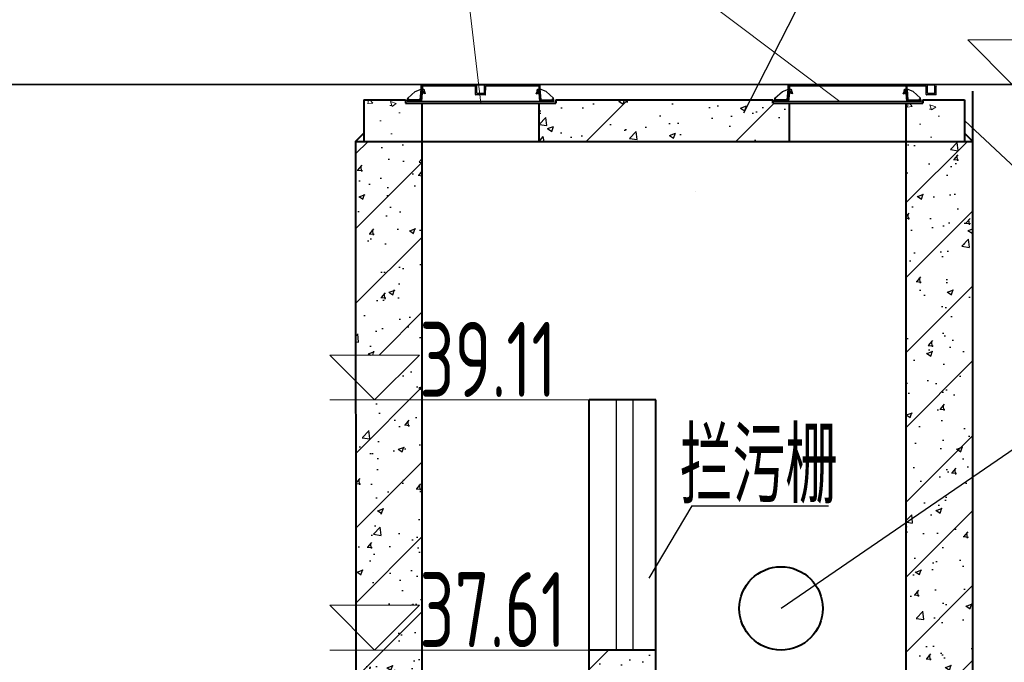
# Model space of a CAD drawing. Header units: millimetres. Extents: x 65530 to 130460, y -103607 to -18875.
# Tile 54 of 73: x 91423 to 92013, y -45944 to -45558. Entities that reach past the tile are written whole.
import ezdxf

# ---------------------------------------------------------------- set-up
doc = ezdxf.new("R2010")
doc.units = ezdxf.units.MM
doc.header["$LTSCALE"] = 0.5
doc.linetypes.add('ACAD_ISO02W100', pattern=[15, 12, -3])
for name, color, linetype, lineweight in [('LAYER3', 7, 'Continuous', 50), ('标注线', 4, 'Continuous', 13), ('粗线', 1, 'Continuous', 40), ('细实线', 7, 'Continuous', 25), ('细线', 3, 'Continuous', 25), ('虚线', 3, 'Continuous', 20)]:
    doc.layers.add(name, color=color, linetype=linetype, lineweight=lineweight)
doc.styles.add('HzTxt', font='tssdeng.shx', dxfattribs={"width": 0.7, "bigfont": 'hztxt.shx'})
pattern_1 = [(45.00000000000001, (93164.62691457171, -45637.1244711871), (0.2245064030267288, -0.2245064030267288), [])]
pattern_2 = [(135, (90674.24655227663, -45637.09764838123), (-0.2245064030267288, -0.2245064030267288), [])]
pattern_3 = [(45.00000000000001, (92944.62571857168, -45637.1244711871), (0.2245064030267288, -0.2245064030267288), [])]
pattern_4 = [(135, (90454.24535627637, -45637.09764838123), (-0.2245064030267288, -0.2245064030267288), [])]
pattern_5 = [(45, (0, 0), (-22.45064030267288, 22.45064030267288), [])]
pattern_6 = [(49.99999999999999, (0, 0), (36.4369337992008, -3.187817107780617), [3.81, -41.91]), (355, (0, 0), (-7.048565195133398, 38.211328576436), [3.048, -33.528]), (100.451, (3.0364, -0.26565), (29.38850033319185, 35.02333756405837), [3.238, -35.618]), (46.18420000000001, (0, 10.16), (54.21580817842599, -8.40846558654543), [5.715, -62.865]), (96.6356, (4.517980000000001, 9.4593), (47.48084689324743, 49.48511117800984), [4.857, -53.427]), (351.1840000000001, (0, 10.16), (47.48092116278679, 49.48502357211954), [4.572, -50.292]), (21, (5.08, 7.620000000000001), (30.32297596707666, -20.4531037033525), [3.81, -41.91]), (326.0000000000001, (5.08, 7.620000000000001), (12.36040566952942, 36.83759322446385), [3.048, -33.528]), (71.4514, (7.6069, 5.91558), (42.6832981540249, 16.38457154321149), [3.238, -35.618]), (37.50000000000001, (0, 0), (0.6177206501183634, 16.91100777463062), [0, -33.1216, 0, -34.036, 0, -33.655]), (7.499999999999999, (0, 0), (13.36393250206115, 20.0361149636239), [0, -19.4056, 0, -32.3596, 0, -12.827]), (327.5, (-11.3284, 0), (27.11811903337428, -1.145748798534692), [0, -12.7, 0, -39.624, 0, -52.578]), (317.5, (-16.4084, 0), (29.62583627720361, 5.085298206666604), [0, -16.51, 0, -26.3144, 0, -37.338])]

msp = doc.modelspace()

# ---------------------------------------------------------------- hatches: boundary and pattern name
h = msp.add_hatch()
h.set_pattern_fill('ANSI31', color=4, scale=20, style=0)
h.set_pattern_definition([(45, (-493028.4871681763, -3826136.302181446), (-44.90128060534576, 44.90128060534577), [])])
h.paths.add_polyline_path([(91884.43685547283, -45608.27345088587), (91874.43685547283, -45608.27345088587), (91874.43685547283, -45606.27345088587), (91744.43565947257, -45606.27345088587), (91744.43565947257, -45608.27345088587), (91734.43565947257, -45608.27345088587), (91734.43565947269, -45631.27358088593), (91884.43685547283, -45631.27358088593)])
h = msp.add_hatch()
h.set_pattern_fill('AR-CONC', color=4, scale=0.2, style=0)
h.set_pattern_definition([(49.99999999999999, (91734.43565947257, -45631.27358088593), (36.4369337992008, -3.187817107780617), [3.81, -41.91]), (355, (91734.43565947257, -45631.27358088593), (-7.048565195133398, 38.211328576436), [3.048, -33.528]), (100.451, (91737.47205947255, -45631.53923088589), (29.38850033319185, 35.02333756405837), [3.238, -35.618]), (46.18420000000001, (91734.43565947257, -45621.11358088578), (54.21580817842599, -8.40846558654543), [5.715, -62.865]), (96.6356, (91738.95363947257, -45621.81428088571), (47.48084689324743, 49.48511117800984), [4.857, -53.427]), (351.1840000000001, (91734.43565947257, -45621.11358088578), (47.48092116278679, 49.48502357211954), [4.572, -50.292]), (21, (91739.51565947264, -45623.65358088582), (30.32297596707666, -20.4531037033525), [3.81, -41.91]), (326.0000000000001, (91739.51565947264, -45623.65358088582), (12.36040566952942, 36.83759322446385), [3.048, -33.528]), (71.4514, (91742.04255947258, -45625.35800088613), (42.6832981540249, 16.38457154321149), [3.238, -35.618]), (37.50000000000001, (91734.43565947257, -45631.27358088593), (0.6177206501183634, 16.91100777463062), [0, -33.1216, 0, -34.036, 0, -33.655]), (7.499999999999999, (91734.43565947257, -45631.27358088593), (13.36393250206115, 20.0361149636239), [0, -19.4056, 0, -32.3596, 0, -12.827]), (327.5, (91723.10725947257, -45631.27358088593), (27.11811903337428, -1.145748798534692), [0, -12.7, 0, -39.624, 0, -52.578]), (317.5, (91718.0272594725, -45631.27358088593), (29.62583627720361, 5.085298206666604), [0, -16.51, 0, -26.3144, 0, -37.338])])
h.paths.add_polyline_path([(91884.43685547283, -45608.27345088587), (91874.43685547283, -45608.27345088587), (91874.43685547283, -45606.27345088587), (91744.43565947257, -45606.27345088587), (91744.43565947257, -45608.27345088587), (91734.43565947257, -45608.27345088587), (91734.43565947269, -45631.27358088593), (91884.43685547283, -45631.27358088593)])
h = msp.add_hatch()
h.set_pattern_fill('ANSI31', color=4, scale=10, style=0)
h.set_pattern_definition(pattern_5)
h.paths.add_polyline_path([(91994.43706347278, -45631.27358088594), (91954.43685547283, -45631.27358088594), (91954.43685547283, -45859.86486113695), (91994.43706347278, -45832.45716587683)])
h.paths.add_polyline_path([(91804.43512067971, -45936.25160022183), (91764.43496467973, -45936.25160022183), (91764.43588236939, -46156.09031711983), (91804.43603836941, -46156.09031711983)])
h.paths.add_polyline_path([(91664.43565947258, -45936.25160022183), (91624.59031619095, -45936.25160022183), (91624.67397940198, -46101.01114409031), (91660.94050082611, -46101.08367713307), (91661.31617507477, -46100.74692780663), (91662.06617357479, -46100.74842780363), (91662.44049782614, -46101.08667712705), (91664.43565947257, -46101.09066745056)])
h.paths.add_polyline_path([(91664.43565947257, -45786.25160022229), (91624.51414772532, -45786.25160022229), (91624.57663981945, -45909.31846314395), (91662.79092192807, -45909.31846314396), (91635.85778485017, -45936.25160022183), (91664.43565947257, -45936.25160022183)])
h.paths.add_polyline_path([(91624.50047135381, -45759.31846314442), (91662.79029577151, -45759.31846314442), (91635.85715869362, -45786.25160022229), (91664.43565947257, -45786.25160022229), (91664.43565947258, -45631.27358088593), (91624.4354514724, -45631.27358088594)])
h.paths.add_polyline_path([(91708.85102344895, -46162.88506228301), (91828.79333114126, -46162.88506228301), (91828.79333114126, -46108.36583151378), (91708.85102344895, -46108.36583151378)], flags=9)
h.paths.add_polyline_path([(91653.57017692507, -45943.54741287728), (91762.60863846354, -45943.54741287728), (91762.60863846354, -45889.02818210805), (91653.57017692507, -45889.02818210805)], flags=9)
h.paths.add_polyline_path([(91653.56955076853, -45793.54741287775), (91757.76185846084, -45793.54741287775), (91757.76185846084, -45739.02818210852), (91653.56955076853, -45739.02818210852)], flags=9)
h = msp.add_hatch()
h.set_pattern_fill('AR-CONC', color=4, scale=0.2, style=0)
h.set_pattern_definition(pattern_6)
h.paths.add_polyline_path([(91664.43565947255, -45936.25160022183), (91624.59031619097, -45936.25160022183), (91624.67550986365, -46104.02511119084), (91659.04266184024, -46104.09485746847), (91659.64375650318, -46103.55607624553), (91660.84375403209, -46103.55851157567), (91661.44265689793, -46104.09972812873), (91664.43565947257, -46104.1058022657)])
h.paths.add_polyline_path([(91624.57663981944, -45909.31846314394), (91662.79092192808, -45909.31846314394), (91635.85778485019, -45936.25160022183), (91664.43565947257, -45936.25160022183), (91664.43565947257, -45786.2516002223), (91624.5141477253, -45786.2516002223)])
h.paths.add_polyline_path([(91624.50047135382, -45759.31846314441), (91662.79029577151, -45759.31846314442), (91635.85715869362, -45786.25160022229), (91664.43565947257, -45786.25160022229), (91664.43565947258, -45631.27358088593), (91624.43545147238, -45631.27358088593)])
h.paths.add_polyline_path([(91764.4358657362, -46152.1057176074), (91804.4360217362, -46152.1057176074), (91804.43512067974, -45936.25160022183), (91764.43496467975, -45936.25160022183)])
h.paths.add_polyline_path([(91653.57017692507, -45943.54741287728), (91762.60863846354, -45943.54741287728), (91762.60863846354, -45889.02818210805), (91653.57017692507, -45889.02818210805)], flags=9)
h.paths.add_polyline_path([(91653.56955076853, -45793.54741287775), (91757.76185846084, -45793.54741287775), (91757.76185846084, -45739.02818210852), (91653.56955076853, -45739.02818210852)], flags=9)
h.paths.add_polyline_path([(91708.76060149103, -46158.90046277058), (91828.70290918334, -46158.90046277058), (91828.70290918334, -46104.38123200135), (91708.76060149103, -46104.38123200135)], flags=9)
h = msp.add_hatch()
h.set_pattern_fill('AR-CONC', color=4, scale=0.2, style=0)
h.set_pattern_definition(pattern_6)
h.paths.add_polyline_path([(91954.43685547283, -45859.86486113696), (91994.43706347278, -45832.45716587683), (91994.43706347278, -45631.27358088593), (91954.43685547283, -45631.27358088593)])
h = msp.add_hatch()
h.set_pattern_fill('AR-CONC', color=4, scale=0.2, style=0)
h.set_pattern_definition(pattern_6)
h.paths.add_polyline_path([(91804.43602173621, -46152.1057176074), (91764.43586573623, -46152.10571760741), (91764.43622113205, -46237.24316990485), (91664.43565947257, -46237.24316990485), (91664.43565947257, -46200.10599996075), (91661.24783048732, -46200.0995304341), (91660.64673582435, -46200.63831165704), (91659.44673829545, -46200.6358763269), (91658.84783542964, -46200.09465977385), (91624.7191901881, -46200.02539753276), (91624.75840058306, -46277.24316990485), (91994.4370634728, -46277.24316990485), (91994.43706347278, -45832.4571658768), (91954.43685547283, -45859.86486113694), (91954.43685547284, -46237.24316990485), (91804.436377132, -46237.24316990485)])
h = msp.add_hatch()
h.set_pattern_fill('ANSI31', color=4, scale=10, style=0)
h.set_pattern_definition(pattern_5)
h.paths.add_polyline_path([(91804.4360217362, -46152.1057176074), (91764.43586573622, -46152.1057176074), (91764.43622113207, -46237.24316990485), (91664.43565947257, -46237.24316990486), (91664.43565947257, -46200.10599996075), (91661.24783048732, -46200.0995304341), (91660.64673582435, -46200.63831165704), (91659.44673829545, -46200.6358763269), (91658.84783542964, -46200.09465977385), (91624.7191901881, -46200.02539753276), (91624.75840058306, -46277.24316990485), (91994.4370634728, -46277.24316990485), (91994.43706347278, -45832.4571658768), (91954.43685547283, -45859.86486113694), (91954.43685547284, -46237.24316990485), (91804.436377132, -46237.24316990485)])
at = {"layer": '标注线'}
h = msp.add_hatch(dxfattribs=at)
h.set_pattern_fill('AR-CONC', color=256, scale=0.2)
h.set_pattern_definition([(130, (126558.3311053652, -48680.90922809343), (-36.43693379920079, -3.187817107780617), [3.81, -41.91]), (185, (126558.3311053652, -48680.90922809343), (7.048684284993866, 38.21136904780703), [3.048, -33.52811683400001]), (79.54855530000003, (126555.2947039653, -48681.17487879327), (-29.38824941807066, 35.02355038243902), [3.238001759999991, -35.61804891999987]), (133.8158, (126558.3311053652, -48670.74922809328), (-54.21580817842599, -8.408465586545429), [5.714999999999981, -62.86499999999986]), (83.3644423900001, (126553.8131253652, -48671.44992809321), (-47.4808268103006, 49.48522491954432), [4.857004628, -53.427121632]), (188.81584883, (126558.3311053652, -48670.74922809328), (-47.4808268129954, 49.48522491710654), [4.571993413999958, -50.29194638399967]), (159, (126553.2511053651, -48673.28922809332), (-30.3228782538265, -20.45303963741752), [3.81, -41.91]), (214, (126553.2511053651, -48673.28922809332), (-12.36040566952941, 36.83759322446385), [3.048, -33.528]), (108.548555, (126550.7241988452, -48674.99364807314), (-42.68328385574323, 16.38455377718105), [3.238001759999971, -35.61798751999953]), (142.5, (126558.3311053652, -48680.90922809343), (-0.6177206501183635, 16.91100777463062), [0, -33.1216, 0, -34.036, 0, -33.655]), (172.5, (126558.3311053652, -48680.90922809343), (-13.36393250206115, 20.0361149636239), [0, -19.4056, 0, -32.3596, 0, -12.827]), (212.5, (126569.6595053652, -48680.90922809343), (-27.11811903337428, -1.145748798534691), [0, -12.69999999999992, 0, -39.62399999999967, 0, -52.57799999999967]), (222.5, (126574.7395053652, -48680.90922809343), (-29.62583627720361, 5.085298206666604), [0, -16.51, 0, -26.3144, 0, -37.338])])
h.paths.add_polyline_path([(91666.0569139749, -45629.2517143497), (91666.0569139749, -45604.25158434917), (91641.05673197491, -45604.25158434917), (91641.05673197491, -45606.25158434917), (91631.05673197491, -45606.25158434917), (91631.05673197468, -45629.2517143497)])
h = msp.add_hatch(dxfattribs=at)
h.set_pattern_fill('AR-CONC', color=256, scale=0.2)
h.set_pattern_definition([(130, (126881.7112288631, -48682.93109463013), (-36.43693379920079, -3.187817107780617), [3.81, -41.91]), (185, (126881.7112288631, -48682.93109463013), (7.048684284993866, 38.21136904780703), [3.048, -33.52811683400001]), (79.54855530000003, (126878.6748274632, -48683.19674532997), (-29.38824941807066, 35.02355038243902), [3.238001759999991, -35.61804891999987]), (133.8158, (126881.7112288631, -48672.77109462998), (-54.21580817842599, -8.408465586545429), [5.714999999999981, -62.86499999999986]), (83.3644423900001, (126877.1932488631, -48673.47179462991), (-47.4808268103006, 49.48522491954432), [4.857004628, -53.427121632]), (188.81584883, (126881.7112288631, -48672.77109462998), (-47.4808268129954, 49.48522491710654), [4.57199341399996, -50.29194638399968]), (159, (126876.631228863, -48675.31109463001), (-30.3228782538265, -20.45303963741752), [3.81, -41.91]), (214, (126876.631228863, -48675.31109463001), (-12.36040566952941, 36.83759322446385), [3.048, -33.528]), (108.548555, (126874.1043223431, -48677.01551460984), (-42.68328385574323, 16.38455377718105), [3.238001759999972, -35.61798751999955]), (142.5, (126881.7112288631, -48682.93109463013), (-0.6177206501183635, 16.91100777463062), [0, -33.1216, 0, -34.036, 0, -33.655]), (172.5, (126881.7112288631, -48682.93109463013), (-13.36393250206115, 20.0361149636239), [0, -19.4056, 0, -32.3596, 0, -12.827]), (212.5, (126893.0396288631, -48682.93109463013), (-27.11811903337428, -1.145748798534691), [0, -12.69999999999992, 0, -39.62399999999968, 0, -52.57799999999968]), (222.5, (126898.1196288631, -48682.93109463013), (-29.62583627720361, 5.085298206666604), [0, -16.51, 0, -26.3144, 0, -37.338])])
h.paths.add_polyline_path([(91989.43703747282, -45631.27358088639), (91989.43703747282, -45606.27345088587), (91964.43685547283, -45606.27345088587), (91964.43685547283, -45608.27345088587), (91954.43685547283, -45608.27345088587), (91954.4368554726, -45631.27358088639)])
at = {"layer": '细线', "linetype": 'Continuous', "lineweight": 25}
h = msp.add_hatch(dxfattribs=at)
h.set_pattern_fill('ANSI31', color=256, scale=0.1, angle=90, style=0)
h.set_pattern_definition(pattern_4)
h.paths.add_polyline_path([(91665.42995104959, -45600.03634186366), (91665.62991873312, -45601.14945431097), (91664.42245776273, -45601.19035191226), (91664.8179062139, -45600.04455148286), (91664.56062342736, -45600.04800252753), (91664.56038274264, -45600.03634186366), (91663.73338542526, -45600.03634186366), (91663.54570399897, -45602.23634186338), (91666.07538421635, -45602.23634186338), (91666.04078492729, -45602.08054206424)])
h.paths.add_polyline_path([(91664.50351026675, -45597.28099131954), (91663.76610235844, -45597.26885302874), (91663.82953767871, -45600.03634186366), (91664.56038274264, -45600.03634186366)])
h = msp.add_hatch(dxfattribs=at)
h.set_pattern_fill('ANSI31', color=256, scale=0.1, angle=90, style=0)
h.set_pattern_definition(pattern_3)
h.paths.add_polyline_path([(91733.44112379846, -45600.06316466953), (91733.24115611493, -45601.17627711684), (91734.44861708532, -45601.21717471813), (91734.05316863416, -45600.0713742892), (91734.3104514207, -45600.0748253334), (91734.31069210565, -45600.06316466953), (91735.13768942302, -45600.06316466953), (91735.32537084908, -45602.26316466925), (91732.7956906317, -45602.26316466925), (91732.83028992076, -45602.10736487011)])
h.paths.add_polyline_path([(91734.3675645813, -45597.30781412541), (91735.10497248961, -45597.29567583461), (91735.04153716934, -45600.06316466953), (91734.31069210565, -45600.06316466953)])
h = msp.add_hatch(dxfattribs=at)
h.set_pattern_fill('ANSI31', color=256, scale=0.1, angle=90, style=0)
h.set_pattern_definition(pattern_2)
h.paths.add_polyline_path([(91885.43114704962, -45600.03634186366), (91885.63111473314, -45601.14945431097), (91884.42365376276, -45601.19035191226), (91884.81910221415, -45600.04455148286), (91884.56181942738, -45600.04800252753), (91884.56157874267, -45600.03634186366), (91883.73458142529, -45600.03634186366), (91883.54689999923, -45602.23634186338), (91886.07658021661, -45602.23634186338), (91886.04198092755, -45602.08054206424)])
h.paths.add_polyline_path([(91884.504706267, -45597.28099131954), (91883.7672983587, -45597.26885302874), (91883.83073367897, -45600.03634186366), (91884.56157874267, -45600.03634186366)])
h = msp.add_hatch(dxfattribs=at)
h.set_pattern_fill('ANSI31', color=256, scale=0.1, angle=90, style=0)
h.set_pattern_definition(pattern_1)
h.paths.add_polyline_path([(91953.44231979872, -45600.06316466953), (91953.2423521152, -45601.17627711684), (91954.44981308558, -45601.21717471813), (91954.05436463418, -45600.0713742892), (91954.31164742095, -45600.0748253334), (91954.31188810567, -45600.06316466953), (91955.13888542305, -45600.06316466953), (91955.32656684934, -45602.26316466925), (91952.79688663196, -45602.26316466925), (91952.83148592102, -45602.10736487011)])
h.paths.add_polyline_path([(91954.36876058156, -45597.30781412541), (91955.10616848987, -45597.29567583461), (91955.0427331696, -45600.06316466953), (91954.31188810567, -45600.06316466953)])
h = msp.add_hatch(dxfattribs=at)
h.set_pattern_fill('ANSI31', color=256, scale=0.1, angle=90, style=0)
h.set_pattern_definition(pattern_4)
h.paths.add_polyline_path([(91664.43310881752, -45602.23634186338), (91663.54570399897, -45602.23634186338), (91663.19266959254, -45606.37460801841), (91656.38013326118, -45606.23274488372), (91656.38013326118, -45605.73626168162), (91655.71187300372, -45605.73626168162), (91655.45473231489, -45607.23634186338), (91663.95640996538, -45607.23634186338)])
h = msp.add_hatch(dxfattribs=at)
h.set_pattern_fill('ANSI31', color=256, scale=0.1, angle=90, style=0)
h.set_pattern_definition(pattern_3)
h.paths.add_polyline_path([(91734.43796603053, -45602.26316466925), (91735.32537084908, -45602.26316466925), (91735.67840525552, -45606.40143082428), (91742.49094158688, -45606.25956768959), (91742.49094158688, -45605.76308448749), (91743.15920184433, -45605.76308448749), (91743.41634253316, -45607.26316466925), (91734.91466488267, -45607.26316466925)])
h = msp.add_hatch(dxfattribs=at)
h.set_pattern_fill('ANSI31', color=256, scale=0.1, angle=90, style=0)
h.set_pattern_definition(pattern_2)
h.paths.add_polyline_path([(91884.43430481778, -45602.23634186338), (91883.54689999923, -45602.23634186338), (91883.1938655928, -45606.37460801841), (91876.3813292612, -45606.23274488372), (91876.3813292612, -45605.73626168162), (91875.71306900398, -45605.73626168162), (91875.45592831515, -45607.23634186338), (91883.95760596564, -45607.23634186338)])
h = msp.add_hatch(dxfattribs=at)
h.set_pattern_fill('ANSI31', color=256, scale=0.1, angle=90, style=0)
h.set_pattern_definition(pattern_1)
h.paths.add_polyline_path([(91954.43916203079, -45602.26316466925), (91955.32656684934, -45602.26316466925), (91955.67960125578, -45606.40143082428), (91962.49213758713, -45606.25956768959), (91962.49213758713, -45605.76308448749), (91963.1603978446, -45605.76308448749), (91963.41753853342, -45607.26316466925), (91954.91586088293, -45607.26316466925)])

# ---------------------------------------------------------------- linework, layer by layer
for p, q in [((91780.69774330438, -45786.2516002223), (91780.69774330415, -45936.25160022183)), ((91790.69779530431, -45786.2516002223), (91790.69779530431, -45936.25160022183))]:
    msp.add_line(p, q)
at = {"color": 4}
for q in [(91800.14338975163, -45893.15282615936), (91907.87030713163, -45849.66029445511)]:
    msp.add_line((91825.97924148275, -45849.66029445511), q, dxfattribs=at)
at = {"layer": 'LAYER3', "color": 7, "lineweight": 50}
for p, q in [((91874.43685547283, -45606.27345088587), (91874.43685547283, -45608.27345088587)), ((91964.43685547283, -45606.27345088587), (91964.43685547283, -45608.27345088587))]:
    msp.add_line(p, q, dxfattribs=at)
at = {"layer": '标注线'}
for p, q in [((91678.71068284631, -45429.75221638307), (91699.43565947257, -45608.27345088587)), ((91678.71068284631, -45429.75221638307), (91914.67873955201, -45607.27345088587)), ((91678.7314242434, -45597.26316466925), (91678.93851146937, -45597.71316466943)), ((91883.7672983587, -45597.26885302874), (91883.7672983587, -45597.26316466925)), ((91955.10616848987, -45597.29567583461), (91955.10616848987, -45597.26316466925)), ((92055.42713077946, -45680.50241357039), (91989.43703747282, -45618.77351588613)), ((91828.2666065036, -45661.35885745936), (91828.2666065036, -45661.32634629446)), ((91764.43433852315, -45786.2516002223), (91608.92402161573, -45786.2516002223)), ((91764.4349646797, -45936.25160022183), (91608.92464777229, -45936.25160022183))]:
    msp.add_line(p, q, dxfattribs=at)
for points in [[(92018.22700776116, -45597.26316466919), (92045.16014483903, -45570.33002759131), (91991.29387068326, -45570.33002759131)], [(91635.85715869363, -45786.2516002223), (91662.7902957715, -45759.31846314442), (91608.92402161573, -45759.31846314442)], [(91635.85778485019, -45936.25160022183), (91662.79092192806, -45909.31846314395), (91608.92464777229, -45909.31846314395)]]:
    msp.add_lwpolyline(points, close=True, dxfattribs=at)
at = {"layer": '粗线'}
for p, q in [((92266.74515689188, -45597.26316466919), (91389.2222814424, -45597.24296190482)), ((91994.43706347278, -46277.24316990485), (91994.43706347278, -45601.25337812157)), ((91629.43547747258, -45606.27345088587), (91654.43565947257, -45606.27345088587)), ((91629.43547747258, -45606.27345088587), (91629.43547747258, -45631.27358088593)), ((91654.43565947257, -45606.27345088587), (91654.43565947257, -45608.27345088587)), ((91654.43565947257, -45608.27345088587), (91744.43565947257, -45608.27345088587)), ((91664.43565947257, -45631.27358088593), (91664.43565947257, -45608.27345088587)), ((91734.43565947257, -45631.27358088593), (91734.43565947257, -45608.27345088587)), ((91744.43565947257, -45606.27345088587), (91874.43685547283, -45606.27345088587)), ((91744.43565947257, -45606.27345088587), (91744.43565947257, -45608.27345088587)), ((91874.43685547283, -45608.27345088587), (91964.43685547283, -45608.27345088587)), ((91884.43685547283, -45631.27358088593), (91884.43685547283, -45608.27345088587)), ((91954.43685547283, -45631.27358088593), (91954.43685547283, -45608.27345088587)), ((91964.43685547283, -45606.27345088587), (91989.43703747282, -45606.27345088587)), ((91989.43703747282, -45606.27345088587), (91989.43703747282, -45631.27358088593)), ((91624.43545147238, -45631.27358088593), (91629.43547747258, -45626.2735548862)), ((91994.43706347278, -45631.27358088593), (91989.43703747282, -45626.2735548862)), ((91624.43545147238, -45631.27358088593), (91994.43706347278, -45631.27358088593)), ((91624.43545147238, -45631.27358088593), (91624.67550986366, -46104.02511119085)), ((91664.43565947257, -46237.24316990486), (91664.43565947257, -45631.27358088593)), ((91954.43685547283, -46237.24316990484), (91954.43685547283, -45631.27358088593)), ((91764.43622113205, -46237.24316990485), (91764.43433852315, -45786.2516002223)), ((91804.43449452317, -45786.2516002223), (91764.43433852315, -45786.2516002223)), ((91804.43637713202, -46237.24316990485), (91804.43449452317, -45786.2516002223)), ((91804.43449452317, -45936.25160022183), (91764.43433852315, -45936.25160022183))]:
    msp.add_line(p, q, dxfattribs=at)
msp.add_circle((91879.4365266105, -45911.25424785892), 25, dxfattribs=at)
at = {"layer": '细实线'}
for p, q in [((91857.12984123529, -45614.06062774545), (91936.16176445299, -45459.2937790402)), ((92069.02385008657, -45781.35113367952), (91879.4365266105, -45911.25424785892))]:
    msp.add_line(p, q, dxfattribs=at)
at = {"layer": '细线', "linetype": 'Continuous', "lineweight": 25}
for p, q in [((91663.71918353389, -45597.26316466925), (91734.3050645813, -45597.26316466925)), ((91663.7709258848, -45600.06884887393), (91663.76610235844, -45597.26885302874)), ((91663.76610235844, -45597.26885302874), (91664.56601026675, -45597.28099131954)), ((91663.8287116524, -45600.00030487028), (91663.76610235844, -45597.26885302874)), ((91663.76610235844, -45597.26885302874), (91664.50351026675, -45597.28099131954)), ((91664.50351026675, -45597.28099131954), (91664.56062342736, -45600.04800252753)), ((91664.56601026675, -45597.28099131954), (91664.56601026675, -45597.68099131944)), ((91664.56601026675, -45597.28099131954), (91664.56601026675, -45597.68099131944)), ((91721.08587944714, -45597.55608499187), (91678.86948239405, -45597.56316466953)), ((91679.08587944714, -45597.55608499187), (91679.08587944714, -45597.29370987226)), ((91681.08587944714, -45597.55608499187), (91681.08587944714, -45597.29370987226)), ((91683.08587944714, -45597.55608499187), (91683.08587944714, -45597.29370987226)), ((91685.08587944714, -45597.55608499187), (91685.08587944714, -45597.29370987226)), ((91687.08587944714, -45597.55608499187), (91687.08587944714, -45597.29370987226)), ((91689.08587944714, -45597.55608499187), (91689.08587944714, -45597.29370987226)), ((91691.08587944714, -45597.55608499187), (91691.08587944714, -45597.29370987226)), ((91693.08587944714, -45597.55608499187), (91693.08587944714, -45597.29370987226)), ((91695.08587944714, -45597.55608499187), (91695.08587944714, -45597.29370987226)), ((91701.90427779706, -45597.56316466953), (91697.00424318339, -45597.56316466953)), ((91697.08587944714, -45597.55608499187), (91697.08587944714, -45597.29370987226)), ((91699.08587944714, -45597.55608499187), (91699.08587944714, -45597.29370987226)), ((91701.08587944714, -45597.55608499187), (91701.08587944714, -45597.29370987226)), ((91703.08587944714, -45597.55608499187), (91703.08587944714, -45597.29370987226)), ((91705.08587944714, -45597.55608499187), (91705.08587944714, -45597.29370987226)), ((91707.08587944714, -45597.55608499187), (91707.08587944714, -45597.29370987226)), ((91709.08587944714, -45597.55608499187), (91709.08587944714, -45597.29370987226)), ((91711.08587944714, -45597.55608499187), (91711.08587944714, -45597.29370987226)), ((91713.08587944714, -45597.55608499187), (91713.08587944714, -45597.29370987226)), ((91715.08587944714, -45597.55608499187), (91715.08587944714, -45597.29370987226)), ((91717.08587944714, -45597.55608499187), (91717.08587944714, -45597.29370987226)), ((91719.08587944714, -45597.55608499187), (91719.08587944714, -45597.29370987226)), ((91721.08587944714, -45597.55608499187), (91721.08587944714, -45597.29370987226)), ((91735.10497248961, -45597.29567583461), (91734.3050645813, -45597.30781412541)), ((91734.36734489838, -45597.31845729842), (91734.3104514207, -45600.0748253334)), ((91735.10497248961, -45597.29567583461), (91734.3675645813, -45597.30781412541)), ((91735.04236319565, -45600.02712767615), (91735.10497248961, -45597.29567583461)), ((91735.10014896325, -45600.0956716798), (91735.10497248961, -45597.29567583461)), ((91883.7671400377, -45597.17694959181), (91954.30626058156, -45597.26316466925)), ((91883.77212188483, -45600.06884887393), (91883.7672983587, -45597.26885302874)), ((91883.7672983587, -45597.26885302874), (91884.567206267, -45597.28099131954)), ((91883.82990765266, -45600.00030487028), (91883.7672983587, -45597.26885302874)), ((91883.7672983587, -45597.26885302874), (91884.504706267, -45597.28099131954)), ((91941.0870754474, -45597.55608499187), (91883.7672983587, -45597.56316466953)), ((91884.504706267, -45597.28099131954), (91884.56181942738, -45600.04800252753)), ((91884.567206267, -45597.28099131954), (91884.567206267, -45597.68099131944)), ((91884.567206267, -45597.28099131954), (91884.567206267, -45597.68099131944)), ((91899.0870754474, -45597.55608499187), (91899.0870754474, -45597.29370987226)), ((91927.0870754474, -45597.55608499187), (91927.0870754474, -45597.29370987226)), ((91929.0870754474, -45597.55608499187), (91929.0870754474, -45597.29370987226)), ((91931.0870754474, -45597.55608499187), (91931.0870754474, -45597.29370987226)), ((91933.0870754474, -45597.55608499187), (91933.0870754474, -45597.29370987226)), ((91935.0870754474, -45597.55608499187), (91935.0870754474, -45597.29370987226)), ((91937.0870754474, -45597.55608499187), (91937.0870754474, -45597.29370987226)), ((91939.0870754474, -45597.55608499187), (91939.0870754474, -45597.29370987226)), ((91941.0870754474, -45597.55608499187), (91941.0870754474, -45597.29370987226)), ((91951.0870754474, -45597.55608499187), (91951.0870754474, -45597.29370987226)), ((91953.0870754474, -45597.55608499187), (91953.0870754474, -45597.29370987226)), ((91955.10616848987, -45597.29567583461), (91954.30626058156, -45597.30781412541)), ((91954.36854089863, -45597.31845729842), (91954.31164742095, -45600.0748253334)), ((91955.10616848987, -45597.29567583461), (91954.36876058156, -45597.30781412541)), ((91955.04355919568, -45600.02712767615), (91955.10616848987, -45597.29567583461)), ((91955.0870754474, -45597.55608499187), (91955.0870754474, -45597.29370987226)), ((91955.1013449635, -45600.0956716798), (91955.10616848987, -45597.29567583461)), ((91957.0870754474, -45597.55608499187), (91957.0870754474, -45597.29370987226)), ((91959.0870754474, -45597.55608499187), (91959.0870754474, -45597.29370987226)), ((91961.0870754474, -45597.55608499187), (91961.0870754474, -45597.29370987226)), ((91963.0870754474, -45597.55608499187), (91963.0870754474, -45597.29370987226)), ((91965.0870754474, -45597.55608499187), (91965.0870754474, -45597.29370987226)), ((91971.90547379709, -45597.56316466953), (91967.00543918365, -45597.56316466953)), ((91967.0870754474, -45597.55608499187), (91967.0870754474, -45597.29370987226)), ((91969.0870754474, -45597.55608499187), (91969.0870754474, -45597.29370987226)), ((91971.0870754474, -45597.55608499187), (91971.0870754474, -45597.29370987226)), ((91973.0870754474, -45597.55608499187), (91973.0870754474, -45597.29370987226)), ((91975.0870754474, -45597.55608499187), (91975.0870754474, -45597.29370987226)), ((91655.78955422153, -45605.25758433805), (91660.2232760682, -45601.36329867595)), ((91660.2232760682, -45601.36329867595), (91663.8287116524, -45600.00030487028)), ((91663.19266959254, -45606.37460801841), (91663.73338542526, -45600.03634186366)), ((91663.21867016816, -45606.31196860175), (91663.63566189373, -45602.31250105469)), ((91663.71918353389, -45597.96316466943), (91696.20165712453, -45597.96316466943)), ((91663.95189131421, -45607.28373710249), (91664.43310881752, -45602.23634186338)), ((91664.43310881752, -45602.23634186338), (91663.95189131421, -45607.28373710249)), ((91664.42245776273, -45601.19035191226), (91664.83077985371, -45600.00725048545)), ((91664.42245776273, -45601.19035191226), (91665.62702385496, -45601.14955236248)), ((91666.22051989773, -45602.68203827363), (91664.43310881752, -45602.23634186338)), ((91664.56062342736, -45600.04800252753), (91665.42995104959, -45600.03634186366)), ((91665.62882855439, -45601.14338587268), (91665.42518060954, -45600.00978739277)), ((91665.42995104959, -45600.03634186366), (91666.22051989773, -45602.68203827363)), ((91666.22051989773, -45602.68203827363), (91666.06901675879, -45602.20766934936)), ((91696.35127448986, -45603.24453427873), (91696.40164729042, -45598.16514799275)), ((91702.1592335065, -45603.44651760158), (91696.55126465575, -45603.44651760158)), ((91697.18418219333, -45602.44566068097), (91697.2042413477, -45597.76402159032)), ((91701.68335253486, -45603.44651760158), (91697.21568636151, -45603.44651760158)), ((91701.4842076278, -45602.64651760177), (91697.38418035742, -45602.64651760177)), ((91701.68420579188, -45602.44737452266), (91701.70427963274, -45597.76230774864)), ((91702.35915886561, -45603.25198118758), (91702.4983760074, -45598.15770108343)), ((91702.6983013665, -45597.96316466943), (91734.3050645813, -45597.96316466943)), ((91733.44112379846, -45600.06316466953), (91732.65055495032, -45602.70886107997)), ((91732.65055495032, -45602.70886107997), (91732.80205808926, -45602.23449215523)), ((91732.65055495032, -45602.70886107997), (91734.43796603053, -45602.26316466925)), ((91733.2422462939, -45601.17020867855), (91733.44589423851, -45600.03661019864)), ((91734.44861708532, -45601.21717471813), (91733.24405099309, -45601.17637516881)), ((91734.3104514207, -45600.0748253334), (91733.44112379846, -45600.06316466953)), ((91734.44861708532, -45601.21717471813), (91734.04029499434, -45600.03407329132)), ((91734.91918353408, -45607.31055990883), (91734.43796603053, -45602.26316466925)), ((91734.43796603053, -45602.26316466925), (91734.91918353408, -45607.31055990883)), ((91738.64779877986, -45601.39012148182), (91735.04236319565, -45600.02712767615)), ((91735.67840525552, -45606.40143082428), (91735.13768942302, -45600.06316466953)), ((91735.65240467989, -45606.33879140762), (91735.23541295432, -45602.33932386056)), ((91743.08152062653, -45605.28440714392), (91738.64779877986, -45601.39012148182)), ((91875.79075022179, -45605.25758433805), (91880.22447206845, -45601.36329867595)), ((91880.22447206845, -45601.36329867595), (91883.82990765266, -45600.00030487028)), ((91883.1938655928, -45606.37460801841), (91883.73458142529, -45600.03634186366)), ((91883.21986616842, -45606.31196860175), (91883.63685789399, -45602.31250105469)), ((91883.72037953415, -45597.96316466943), (91966.20285312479, -45597.96316466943)), ((91883.95308731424, -45607.28373710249), (91884.43430481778, -45602.23634186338)), ((91884.43430481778, -45602.23634186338), (91883.95308731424, -45607.28373710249)), ((91884.42365376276, -45601.19035191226), (91884.83197585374, -45600.00725048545)), ((91884.42365376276, -45601.19035191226), (91885.62821985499, -45601.14955236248)), ((91886.22171589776, -45602.68203827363), (91884.43430481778, -45602.23634186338)), ((91884.56181942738, -45600.04800252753), (91885.43114704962, -45600.03634186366)), ((91885.63002455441, -45601.14338587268), (91885.4263766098, -45600.00978739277)), ((91885.43114704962, -45600.03634186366), (91886.22171589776, -45602.68203827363)), ((91886.22171589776, -45602.68203827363), (91886.07021275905, -45602.20766934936)), ((91922.69949736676, -45597.96316466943), (91954.30626058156, -45597.96316466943)), ((91953.44231979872, -45600.06316466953), (91952.65175095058, -45602.70886107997)), ((91952.65175095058, -45602.70886107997), (91952.80325408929, -45602.23449215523)), ((91952.65175095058, -45602.70886107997), (91954.43916203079, -45602.26316466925)), ((91953.24344229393, -45601.17020867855), (91953.44709023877, -45600.03661019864)), ((91954.44981308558, -45601.21717471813), (91953.24524699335, -45601.17637516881)), ((91954.31164742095, -45600.0748253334), (91953.44231979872, -45600.06316466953)), ((91954.44981308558, -45601.21717471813), (91954.0414909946, -45600.03407329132)), ((91954.9203795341, -45607.31055990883), (91954.43916203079, -45602.26316466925)), ((91954.43916203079, -45602.26316466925), (91954.9203795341, -45607.31055990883)), ((91958.64899477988, -45601.39012148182), (91955.04355919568, -45600.02712767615)), ((91955.67960125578, -45606.40143082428), (91955.13888542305, -45600.06316466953)), ((91955.65360068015, -45606.33879140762), (91955.23660895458, -45602.33932386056)), ((91963.08271662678, -45605.28440714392), (91958.64899477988, -45601.39012148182)), ((91966.35247049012, -45603.24453427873), (91966.40284329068, -45598.16514799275)), ((91972.16042950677, -45603.44651760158), (91966.55246065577, -45603.44651760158)), ((91967.1853781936, -45602.44566068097), (91967.20543734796, -45597.76402159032)), ((91971.68454853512, -45603.44651760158), (91967.21688236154, -45603.44651760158)), ((91971.48540362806, -45602.64651760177), (91967.38537635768, -45602.64651760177)), ((91971.68540179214, -45602.44737452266), (91971.705475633, -45597.76230774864)), ((91972.36035486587, -45603.25198118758), (91972.49957200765, -45598.15770108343)), ((91655.45473231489, -45607.23634186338), (91655.7975682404, -45605.23634186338)), ((91655.45473231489, -45607.23634186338), (91663.95164721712, -45607.23634186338)), ((91655.71187300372, -45605.73626168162), (91656.38013326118, -45605.73626168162)), ((91656.38013326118, -45606.23274488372), (91656.38013326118, -45605.73626168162)), ((91663.19266959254, -45606.37460801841), (91656.38013326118, -45606.23274488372)), ((91743.41634253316, -45607.26316466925), (91734.91942763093, -45607.26316466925)), ((91735.67840525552, -45606.40143082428), (91742.49094158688, -45606.25956768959)), ((91742.49094158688, -45606.25956768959), (91742.49094158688, -45605.76308448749)), ((91743.15920184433, -45605.76308448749), (91742.49094158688, -45605.76308448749)), ((91743.41634253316, -45607.26316466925), (91743.07350660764, -45605.26316466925)), ((91875.45592831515, -45607.23634186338), (91875.79876424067, -45605.23634186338)), ((91875.45592831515, -45607.23634186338), (91883.95284321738, -45607.23634186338)), ((91875.71306900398, -45605.73626168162), (91876.3813292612, -45605.73626168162)), ((91876.3813292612, -45606.23274488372), (91876.3813292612, -45605.73626168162)), ((91883.1938655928, -45606.37460801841), (91876.3813292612, -45606.23274488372)), ((91963.41753853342, -45607.26316466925), (91954.92062363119, -45607.26316466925)), ((91955.67960125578, -45606.40143082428), (91962.49213758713, -45606.25956768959)), ((91962.49213758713, -45606.25956768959), (91962.49213758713, -45605.76308448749)), ((91963.1603978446, -45605.76308448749), (91962.49213758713, -45605.76308448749)), ((91963.41753853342, -45607.26316466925), (91963.0747026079, -45605.26316466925))]:
    msp.add_line(p, q, dxfattribs=at)
at = {"layer": '细线'}
for p, q in [((91734.91942763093, -45607.26316466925), (91663.95189131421, -45607.28373710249)), ((91954.92062363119, -45607.26316466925), (91874.43685547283, -45607.28373710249))]:
    msp.add_line(p, q, dxfattribs=at)
at = {"layer": '细线', "linetype": 'Continuous', "lineweight": 25}
for centre, start, end in [((91697.00424318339, -45597.76316466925), 359.7545095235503, 90), ((91701.90427779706, -45597.76316466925), 90, 179.7545095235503), ((91967.00543918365, -45597.76316466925), 359.7545095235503, 90), ((91971.90547379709, -45597.76316466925), 90, 179.7545095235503), ((91696.20165712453, -45598.16316466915), 359.4318104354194, 90), ((91696.55126465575, -45603.24651760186), 179.4318104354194, 270), ((91697.38418035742, -45602.44651760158), 179.7545095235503, 270), ((91701.4842076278, -45602.44651760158), 270, 359.7545095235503), ((91702.1592335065, -45603.24651760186), 270, 358.434603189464), ((91702.6983013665, -45598.16316466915), 90, 178.434603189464), ((91966.20285312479, -45598.16316466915), 359.4318104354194, 90), ((91966.55246065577, -45603.24651760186), 179.4318104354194, 270), ((91967.38537635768, -45602.44651760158), 179.7545095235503, 270), ((91971.48540362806, -45602.44651760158), 270, 359.7545095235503), ((91972.16042950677, -45603.24651760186), 270, 358.434603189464), ((91972.69949736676, -45598.16316466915), 90, 178.434603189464)]:
    msp.add_arc(centre, 0.2, start, end, dxfattribs=at)
at = {"layer": '虚线', "linetype": 'ACAD_ISO02W100'}
msp.add_line((91994.43706347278, -45796.27359431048), (91994.43706347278, -45796.27345088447), dxfattribs=at)

# ---------------------------------------------------------------- texts
at = {"layer": '标注线', "style": 'HzTxt', "width": 0.7}
for s, p in [('39.11', (91662.65608923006, -45784.46087441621)), ('拦污栅', (91818.85153831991, -45848.18749603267)), ('37.61', (91662.65671538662, -45934.46087441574))]:
    msp.add_text(s, height=45, dxfattribs=at).set_placement(p)

doc.saveas('drawing.dxf')
